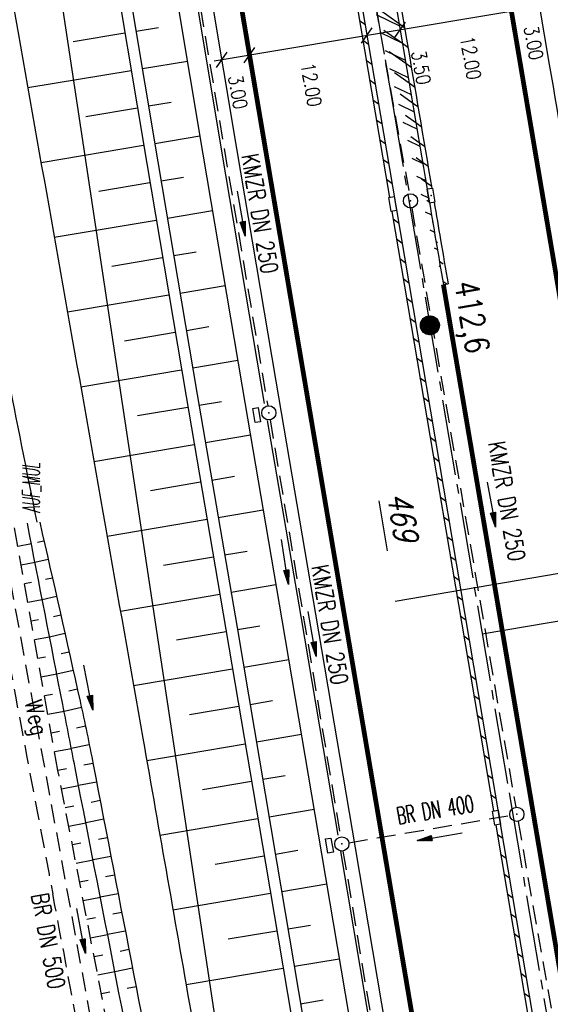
# Model space of a CAD drawing. Extents: x 447045 to 447634, y 442020 to 443192.
# Tile 50 of 82: x 447303 to 447359, y 442630 to 442734. Entities that reach past the tile are written whole.
import ezdxf
from ezdxf.enums import TextEntityAlignment as Align

# ---------------------------------------------------------------- set-up
doc = ezdxf.new("R2010")
doc.units = 0
doc.header["$LTSCALE"] = 2
doc.header["$MEASUREMENT"] = 0
for name, pattern in [('ACHSE', [5.5, 4, -0.5, 0.5, -0.5]), ('AUSGEZOGEN', [0]), ('GESTRICH-X2', [1.5, 1, -0.5])]:
    doc.linetypes.add(name, pattern=pattern)
doc.layers.get('0').update_dxf_attribs({"linetype": 'AUSGEZOGEN'})
for name, color, linetype in [('206-FLSTNR-BAB', 7, 'AUSGEZOGEN'), ('206-GRENZL-BAB', 7, 'AUSGEZOGEN'), ('ACHSETOP', 250, 'ACHSE'), ('ANMERKUNG', 7, 'CONTINUOUS'), ('BOESCHG', 250, 'AUSGEZOGEN'), ('DURCHL', 200, 'GESTRICH-X2'), ('FBRTOP', 250, 'AUSGEZOGEN'), ('GRABEN', 250, 'AUSGEZOGEN'), ('HEKT_B', 250, 'CONTINUOUS'), ('KANAL', 7, 'GESTRICH-X2'), ('MULDE', 250, 'AUSGEZOGEN'), ('NZ', 250, 'AUSGEZOGEN'), ('PFEIL', 7, 'CONTINUOUS'), ('PFEILTOP', 200, 'AUSGEZOGEN'), ('SCHLITZRINNE', 200, 'AUSGEZOGEN'), ('SCHRIFT', 7, 'AUSGEZOGEN'), ('SCHSYMBOL', 200, 'AUSGEZOGEN'), ('TEXTO', 4, 'CONTINUOUS'), ('WEG', 250, 'GESTRICH-X2')]:
    doc.layers.add(name, color=color, linetype=linetype)
doc.styles.add('ROMANS', font='romans.shx', dxfattribs={"width": 0.8})

# ---------------------------------------------------------------- blocks, each defined once
blk = doc.blocks.new('*X15')
at = {"color": 0}
for p, q in [((212.2338378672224, 257.3935923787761), (213.2417524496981, 258.4015069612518)), ((212.2358318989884, 257.4662970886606), (213.1690477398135, 258.3995129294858)), ((212.2367523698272, 257.3257962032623), (213.3095486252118, 258.3985924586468)), ((212.2437289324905, 257.2620620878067), (213.3732827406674, 258.3916158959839)), ((212.2440325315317, 257.5452083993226), (213.0901364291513, 258.3913122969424)), ((212.2541807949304, 257.201803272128), (213.4335415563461, 258.3811640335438)), ((212.2606187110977, 257.6325052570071), (213.0028395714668, 258.3747261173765)), ((212.2676832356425, 257.1445950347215), (213.4907497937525, 258.3676615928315)), ((212.283919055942, 257.0901201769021), (213.5452246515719, 258.3514257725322)), ((212.2898237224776, 257.732420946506), (212.9029238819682, 258.3455211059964)), ((212.3026459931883, 257.0381364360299), (213.5972083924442, 258.3326988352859)), ((212.3236761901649, 256.9884559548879), (213.6468888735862, 258.3116686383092)), ((212.3425626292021, 257.8558705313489), (212.7794742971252, 258.2927821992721)), ((212.3468627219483, 256.9409318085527), (213.6944130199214, 258.2884821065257)), ((212.3720904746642, 256.8954488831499), (213.739895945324, 258.2632543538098)), ((212.3992698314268, 256.851917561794), (213.7834272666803, 258.2360749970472)), ((212.4283322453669, 256.8102692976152), (213.8250755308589, 258.2070125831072)), ((212.4592271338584, 256.770453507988), (213.864891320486, 258.1761176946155)), ((212.4919197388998, 256.7324354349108), (213.9029093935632, 258.1434250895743)), ((212.5263897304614, 256.6961947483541), (213.9391500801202, 258.1089550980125)), ((212.5626304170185, 256.6617247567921), (213.9736200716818, 258.0727144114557)), ((212.6006484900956, 256.6290321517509), (214.0063126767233, 258.0346963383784)), ((212.6404642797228, 256.5981372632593), (214.0372075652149, 257.9948805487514)), ((212.6821125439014, 256.5690748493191), (214.0662699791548, 257.9532322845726)), ((212.7256438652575, 256.5418954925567), (214.0934493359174, 257.9097009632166)), ((212.7711267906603, 256.5166677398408), (214.1186770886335, 257.8642180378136)), ((212.8186509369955, 256.4934812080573), (214.1418636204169, 257.8166938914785)), ((212.8683314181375, 256.4724510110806), (214.1628938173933, 257.7670134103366)), ((212.9203151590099, 256.4537240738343), (214.1816207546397, 257.7150296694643)), ((212.9747900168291, 256.437488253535), (214.197856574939, 257.6605548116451)), ((213.0319982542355, 256.4239858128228), (214.2113590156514, 257.6033465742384)), ((213.0922570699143, 256.4135339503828), (214.2218108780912, 257.5430877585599)), ((213.1559911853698, 256.4065573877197), (214.2287874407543, 257.4793536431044)), ((213.2237873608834, 256.4036428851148), (214.2317019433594, 257.4115574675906)), ((213.2964920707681, 256.4056369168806), (214.2297079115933, 257.3388527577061)), ((213.3754033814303, 256.4138375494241), (214.22150727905, 257.2599414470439)), ((213.4627002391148, 256.4304237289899), (214.2049210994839, 257.1726445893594)), ((213.5626159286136, 256.4596287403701), (214.1757160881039, 257.0727288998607)), ((213.6860655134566, 256.5123676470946), (214.1229771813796, 256.9492793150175))]:
    blk.add_line(p, q, dxfattribs=at)
blk = doc.blocks.new('SRMAST2')
at = {"color": 0}
blk.add_circle((0, 0), 0.9989724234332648, dxfattribs=at)
blk.add_point((0, 0), dxfattribs=at)
blk.add_blockref('*X15', (-213.2327699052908, -257.4025749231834))
blk = doc.blocks.new('30')
at = {"color": 0}
for p, q in [((-0.75, -0.289999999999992), (-0.75, 0.2927511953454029)), ((-0.75, 0.2927511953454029), (0.7528554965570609, 0.2927511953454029)), ((0.7528554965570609, 0.2927511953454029), (0.7528554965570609, -0.289999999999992)), ((0.7528554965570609, -0.289999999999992), (-0.75, -0.289999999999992))]:
    blk.add_line(p, q, dxfattribs=at)
blk.add_point((0, 0), dxfattribs=at)
blk = doc.blocks.new('PFEIL2')
at = {"color": 0}
for p, q in [((0.8796887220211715, 0.0024565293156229), (-2.401395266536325, -0.0115320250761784)), ((0.8808543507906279, -0.2709205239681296), (0.8785230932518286, 0.2758335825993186)), ((0.8785230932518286, 0.2758335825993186), (2.429089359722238, 0.0090619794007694)), ((0.9110887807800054, 0.2702307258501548), (0.8785706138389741, 0.2646884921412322)), ((0.9651190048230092, 0.2609349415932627), (0.8786494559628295, 0.2461975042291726)), ((1.01914922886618, 0.2516391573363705), (0.8787282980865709, 0.2277065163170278)), ((1.073179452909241, 0.24234337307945), (0.8788071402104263, 0.2092155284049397)), ((1.127209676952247, 0.2330475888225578), (0.8788859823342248, 0.1907245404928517)), ((1.181239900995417, 0.2237518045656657), (0.8789648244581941, 0.1722335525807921)), ((1.235270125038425, 0.2144560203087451), (0.8790436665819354, 0.1537425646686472)), ((1.289300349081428, 0.2051602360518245), (0.8791225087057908, 0.1352515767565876)), ((1.34333057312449, 0.195864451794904), (0.8792013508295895, 0.1167605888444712)), ((1.397360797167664, 0.1865686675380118), (0.8792801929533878, 0.0982696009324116)), ((1.451391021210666, 0.1772728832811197), (0.8793590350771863, 0.0797786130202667)), ((1.505421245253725, 0.1679770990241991), (0.8794378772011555, 0.0612876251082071)), ((1.559451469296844, 0.1586813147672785), (0.8795167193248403, 0.0427966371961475)), ((1.613481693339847, 0.1493855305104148), (0.8795955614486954, 0.024305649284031)), ((1.66751191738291, 0.140089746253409), (0.8796744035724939, 0.005814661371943)), ((1.721542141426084, 0.1307939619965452), (0.8797532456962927, -0.0126763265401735)), ((1.775572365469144, 0.1214981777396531), (0.8798320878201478, -0.0311673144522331)), ((1.82960258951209, 0.1122023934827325), (0.8799109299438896, -0.0496583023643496)), ((1.883632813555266, 0.1029066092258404), (0.8799897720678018, -0.0681492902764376)), ((1.937663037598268, 0.0936108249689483), (0.8800686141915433, -0.08664027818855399)), ((1.991693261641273, 0.0843150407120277), (0.8801474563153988, -0.105131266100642)), ((2.045723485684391, 0.0750192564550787), (0.8802262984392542, -0.1236222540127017)), ((2.099753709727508, 0.0657234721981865), (0.8803051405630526, -0.1421132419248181)), ((2.153783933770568, 0.056427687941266), (0.8803839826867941, -0.1606042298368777)), ((2.207814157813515, 0.0471319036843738), (0.8804628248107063, -0.1790952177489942)), ((2.261844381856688, 0.0378361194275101), (0.8805416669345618, -0.1975862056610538)), ((2.31587460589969, 0.0285403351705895), (0.8806205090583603, -0.2160771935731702)), ((2.36990482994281, 0.0192445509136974), (0.8806993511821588, -0.2345681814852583)), ((2.423935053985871, 0.009948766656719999), (0.8807781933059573, -0.2530591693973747)), ((2.429089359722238, 0.0090619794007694), (0.8808543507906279, -0.2709205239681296))]:
    blk.add_line(p, q, dxfattribs=at)
blk = doc.blocks.new('GST')
at = {"color": 0}
blk.add_circle((0, 0), 0.75, dxfattribs=at)
blk.add_point((0, 0), dxfattribs=at)

msp = doc.modelspace()

# ---------------------------------------------------------------- hatches: boundary and pattern name
at = {"layer": 'SCHLITZRINNE'}
h = msp.add_hatch(dxfattribs=at)
h.set_pattern_fill('_USER', color=256, scale=1.5, angle=45, style=0, pattern_type=0)
h.set_pattern_definition([(324.6696951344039, (447346.8685199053, 442714.5348465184), (0.8674338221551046, 1.223747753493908), [])])
edge = h.paths.add_edge_path(flags=17)
edge.add_line((447346.0616195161, 442716.3032781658), (447346.6361901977, 442716.4005791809))
edge = h.paths.add_edge_path(flags=17)
edge.add_line((447346.8871195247, 442714.9188203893), (447346.3125488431, 442714.8215193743))
edge = h.paths.add_edge_path(flags=17)
edge.add_line((447346.3125488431, 442714.8215193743), (447346.0616195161, 442716.3032781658))
edge = h.paths.add_edge_path(flags=17)
edge.add_line((447346.6361901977, 442716.4005791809), (447346.8871195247, 442714.9188203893))
edge = h.paths.add_edge_path()
edge.add_arc((455543.1851194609, 444109.4959850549), 8314.175989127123, 189.6562417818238, 189.6840918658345)
edge.add_arc((393563.5535929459, 433546.012125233), 54559.20423759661, 9.665544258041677, 9.67045007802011, ccw=False)
edge.add_arc((464490.7175437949, 449190.249554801), 18280.39343786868, 199.2569880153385, 199.2725912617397)
edge.add_arc((438988.1613027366, 440271.6982763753), 8736.655536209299, 19.248465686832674, 19.281113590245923, ccw=False)
edge.add_arc((439684.884197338, 440514.9838708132), 7998.678116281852, 19.2238186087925, 19.248465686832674, ccw=False)
edge.add_arc((551443.6805055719, 479485.6081539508), 110359.837036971, 199.2238149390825, 199.2304511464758)
edge.add_arc((461591.9284848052, 448142.3628786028), 15198.20419267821, 199.2304511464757, 199.2954143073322)
edge.add_arc((434066.5644204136, 438505.5905611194), 13965.35264760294, 19.22764435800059, 19.29541436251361, ccw=False)
edge.add_arc((446515.3391800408, 442847.4484587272), 781.1301442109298, 18.874057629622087, 19.227644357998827, ccw=False)
edge.add_arc((443272.1578874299, 441738.6996315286), 4208.59989003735, 18.721726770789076, 18.874057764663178, ccw=False)
edge.add_arc((445875.7446372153, 442621.065670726), 1459.557549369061, 18.158793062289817, 18.72172677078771, ccw=False)
edge.add_arc((444728.6532720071, 442244.8351673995), 2666.772522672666, 17.742332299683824, 18.158793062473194, ccw=False)
edge.add_arc((445572.4217009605, 442514.803087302), 1780.867426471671, 17.477765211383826, 17.74233229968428, ccw=False)
edge.add_arc((445655.9223158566, 442541.0951066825), 1693.325305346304, 17.206445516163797, 17.477765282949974, ccw=False)
edge.add_arc((445949.7367177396, 442632.082078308), 1385.745182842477, 16.534274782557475, 17.206445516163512, ccw=False)
edge.add_arc((445777.9256488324, 442581.0775038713), 1564.967140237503, 15.901763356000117, 16.534274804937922, ccw=False)
edge.add_arc((444610.2498572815, 442248.4174516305), 2779.104473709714, 15.717077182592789, 15.901763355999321, ccw=False)
edge.add_arc((445469.3841440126, 442490.1855316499), 1886.600396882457, 15.492922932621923, 15.71707716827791, ccw=False)
edge.add_arc((444501.3018579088, 442221.8413207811), 2891.185847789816, 15.151693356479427, 15.49292293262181, ccw=False)
edge.add_arc((444653.0003013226, 442262.919567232), 2734.024020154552, 14.800793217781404, 15.15169336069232, ccw=False)
edge.add_arc((445305.3867260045, 442435.2971580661), 2059.248441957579, 14.553226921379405, 14.800793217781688, ccw=False)
edge.add_arc((445661.5778748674, 442527.7675625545), 1691.249922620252, 14.280051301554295, 14.55322700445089, ccw=False)
edge.add_arc((445825.2781955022, 442569.4335576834), 1522.330266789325, 13.754489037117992, 14.280051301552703, ccw=False)
edge.add_arc((444655.9725115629, 442283.2091768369), 2726.157571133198, 13.361751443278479, 13.754489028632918, ccw=False)
edge.add_arc((444873.7445731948, 442334.9361968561), 2502.326484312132, 13.156370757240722, 13.361751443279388, ccw=False)
edge.add_arc((445203.5665272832, 442412.0303197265), 2163.614179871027, 12.935498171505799, 13.156370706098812, ccw=False)
edge.add_arc((445591.1524972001, 442501.0521217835), 1765.936213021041, 12.36851844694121, 12.935498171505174, ccw=False)
edge.add_arc((445707.2559674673, 442526.5122554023), 1647.073964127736, 11.781436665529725, 12.368518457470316, ccw=False)
edge.add_arc((445429.9941138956, 442468.6829810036), 1930.302423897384, 11.594814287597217, 11.781436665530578, ccw=False)
edge.add_arc((442977.0603987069, 441965.3993853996), 4434.33480961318, 11.471684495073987, 11.59481397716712, ccw=False)
edge.add_arc((444371.6934236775, 442248.4229983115), 3011.273447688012, 11.050893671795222, 11.471684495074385, ccw=False)
edge.add_arc((446428.11335783, 442650.0465261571), 916.0015312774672, 10.287944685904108, 11.050893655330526, ccw=False)
edge.add_arc((445293.5438072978, 442444.106887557), 2069.110025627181, 9.832006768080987, 10.287944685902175, ccw=False)
edge.add_arc((438489.7745608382, 441264.9773509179), 8974.298105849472, 9.613081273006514, 9.832006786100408, ccw=False)
edge.add_arc((-516898.9809261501, 279448.6900894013), 977969.7495575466, 9.612262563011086, 9.613081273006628, ccw=False)
edge.add_arc((439111.8192036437, 441356.2794889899), 8345.741258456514, 9.603416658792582, 9.61227924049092, ccw=False)
edge.add_arc((371773.6318437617, 429962.7471930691), 76641.01236189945, 9.590854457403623, 9.603416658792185, ccw=False)
edge.add_arc((456011.6550815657, 444189.1683239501), 8789.8725663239, 189.5423691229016, 189.6519019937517)
edge.add_arc((455543.1851558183, 444109.4959913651), 8314.676026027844, 189.6519019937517, 189.6840918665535)
edge.add_arc((393564.9242098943, 433546.2457900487), 54557.31384556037, 9.66554402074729, 9.670449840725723, ccw=False)
edge.add_line((447347.776, 442706.232), (447348.2689023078, 442706.3159482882))
h = msp.add_hatch(dxfattribs=at)
h.set_pattern_fill('_USER', color=256, scale=1.5, angle=45, style=0, pattern_type=0)
h.set_pattern_definition([(334.2695901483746, (447234.5127272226, 443158.8401483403), (0.6512059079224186, 1.35127009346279), [])])
edge = h.paths.add_edge_path()
edge.add_arc((464490.7175438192, 449190.2495547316), 18279.89343786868, 199.256988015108, 199.2725912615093)
edge.add_arc((438988.2845204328, 440271.7413311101), 8737.025012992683, 19.253848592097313, 19.281113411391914, ccw=False)
edge.add_line((447233.134, 443161.2700000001), (447233.6060244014, 443161.4349028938))
edge.add_arc((464490.7175437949, 449190.249554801), 18280.39343786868, 199.2569880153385, 199.2725912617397)
edge.add_arc((438988.1613027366, 440271.6982763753), 8736.655536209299, 19.248465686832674, 19.281113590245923, ccw=False)
edge.add_arc((439684.884197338, 440514.9838708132), 7998.678116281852, 19.2238186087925, 19.248465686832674, ccw=False)
edge.add_arc((551443.6805055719, 479485.6081539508), 110359.837036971, 199.2238149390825, 199.2304511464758)
edge.add_arc((461591.9284848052, 448142.3628786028), 15198.20419267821, 199.2304511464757, 199.2954143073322)
edge.add_arc((434066.5644204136, 438505.5905611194), 13965.35264760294, 19.22764435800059, 19.29541436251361, ccw=False)
edge.add_arc((446515.3391800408, 442847.4484587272), 781.1301442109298, 18.874057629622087, 19.227644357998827, ccw=False)
edge.add_arc((443272.1578874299, 441738.6996315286), 4208.59989003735, 18.721726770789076, 18.874057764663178, ccw=False)
edge.add_arc((445875.7446372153, 442621.065670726), 1459.557549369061, 18.158793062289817, 18.72172677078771, ccw=False)
edge.add_arc((444728.6532720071, 442244.8351673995), 2666.772522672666, 17.742332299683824, 18.158793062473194, ccw=False)
edge.add_arc((445572.4217009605, 442514.803087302), 1780.867426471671, 17.477765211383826, 17.74233229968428, ccw=False)
edge.add_arc((445655.9223158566, 442541.0951066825), 1693.325305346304, 17.206445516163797, 17.477765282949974, ccw=False)
edge.add_arc((445949.7367177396, 442632.082078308), 1385.745182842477, 16.534274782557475, 17.206445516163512, ccw=False)
edge.add_arc((445777.9256488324, 442581.0775038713), 1564.967140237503, 15.901763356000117, 16.534274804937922, ccw=False)
edge.add_arc((444610.2498572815, 442248.4174516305), 2779.104473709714, 15.717077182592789, 15.901763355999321, ccw=False)
edge.add_arc((445469.3841440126, 442490.1855316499), 1886.600396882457, 15.492922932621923, 15.71707716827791, ccw=False)
edge.add_arc((444501.3018579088, 442221.8413207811), 2891.185847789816, 15.151693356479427, 15.49292293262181, ccw=False)
edge.add_arc((444653.0003013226, 442262.919567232), 2734.024020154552, 14.800793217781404, 15.15169336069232, ccw=False)
edge.add_arc((445305.3867260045, 442435.2971580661), 2059.248441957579, 14.553226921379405, 14.800793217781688, ccw=False)
edge.add_arc((445661.5778748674, 442527.7675625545), 1691.249922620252, 14.280051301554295, 14.55322700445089, ccw=False)
edge.add_arc((445825.2781955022, 442569.4335576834), 1522.330266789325, 13.754489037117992, 14.280051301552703, ccw=False)
edge.add_arc((444655.9725115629, 442283.2091768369), 2726.157571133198, 13.361751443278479, 13.754489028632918, ccw=False)
edge.add_arc((444873.7445731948, 442334.9361968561), 2502.326484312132, 13.156370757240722, 13.361751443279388, ccw=False)
edge.add_arc((445203.5665272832, 442412.0303197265), 2163.614179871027, 12.935498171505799, 13.156370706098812, ccw=False)
edge.add_arc((445591.1524972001, 442501.0521217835), 1765.936213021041, 12.36851844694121, 12.935498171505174, ccw=False)
edge.add_arc((445707.2559674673, 442526.5122554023), 1647.073964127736, 11.781436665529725, 12.368518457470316, ccw=False)
edge.add_arc((445429.9941138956, 442468.6829810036), 1930.302423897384, 11.594814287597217, 11.781436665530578, ccw=False)
edge.add_arc((442977.0603987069, 441965.3993853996), 4434.33480961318, 11.471684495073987, 11.59481397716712, ccw=False)
edge.add_arc((444371.6934236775, 442248.4229983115), 3011.273447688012, 11.050893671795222, 11.471684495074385, ccw=False)
edge.add_arc((446428.11335783, 442650.0465261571), 916.0015312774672, 10.287944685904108, 11.050893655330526, ccw=False)
edge.add_arc((445293.5438072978, 442444.106887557), 2069.110025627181, 9.832006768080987, 10.287944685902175, ccw=False)
edge.add_arc((438489.7745608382, 441264.9773509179), 8974.298105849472, 9.613081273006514, 9.832006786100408, ccw=False)
edge.add_arc((-516898.9809261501, 279448.6900894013), 977969.7495575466, 9.612262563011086, 9.613081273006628, ccw=False)
edge.add_arc((439111.8192036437, 441356.2794889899), 8345.741258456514, 9.603416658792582, 9.61227924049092, ccw=False)
edge.add_arc((371773.6318437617, 429962.7471930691), 76641.01236189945, 9.590854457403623, 9.603416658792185, ccw=False)
edge.add_arc((456011.6550815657, 444189.1683239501), 8789.8725663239, 189.5423691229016, 189.6519019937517)
edge.add_arc((455543.1851558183, 444109.4959913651), 8314.676026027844, 189.6519019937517, 189.6840918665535)
edge.add_arc((393564.9242098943, 433546.2457900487), 54557.31384556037, 9.66554402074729, 9.670449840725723, ccw=False)

# ---------------------------------------------------------------- linework, layer by layer
msp.add_line((447358.6524205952, 442735.6475025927), (447323.6087591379, 442729.7885981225))
at = {"layer": '206-FLSTNR-BAB'}
msp.add_line((447340.9835404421, 442683.4384089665), (447341.8479461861, 442678.1634707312), dxfattribs=at)
at = {"layer": '206-GRENZL-BAB', "flags": 128}
msp.add_lwpolyline([(447335.6681313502, 442549.6919022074), (447289.9915169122, 442852.1583699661)], dxfattribs=at)
at = {"layer": 'ACHSETOP', "color": 0}
msp.add_lwpolyline([(447325.069, 442825.097), (447329.596, 442800.511), (447332.402, 442784.35), (447333.838, 442775.873), (447338.012, 442751.224), (447342.186, 442726.575), (447354.709, 442652.627), (447371.405, 442554.031), (447392.276, 442430.786)], dxfattribs=at)
at = {"layer": 'BOESCHG'}
for p, q in [((447308.7243575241, 442731.8358173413), (447314.1934559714, 442732.7501886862)), ((447315.375980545, 442732.9422071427), (447317.7477958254, 442733.3387478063)), ((447316.0355803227, 442728.9969659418), (447320.7792108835, 442729.790047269)), ((447303.9531827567, 442726.9826121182), (447314.8530557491, 442728.8049474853)), ((447316.6951801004, 442725.0517247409), (447319.0669953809, 442725.4482654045)), ((447310.0818084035, 442723.9517301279), (447315.5126555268, 442724.8597062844)), ((447317.3547798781, 442721.10648354), (447322.098410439, 442721.8995648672)), ((447305.3485946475, 442719.104871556), (447316.1722553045, 442720.9144650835)), ((447311.4423577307, 442716.0585599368), (447316.8353296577, 442716.9698096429)), ((447318.0178661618, 442717.1618265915), (447320.3889909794, 442717.5624752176)), ((447318.6842990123, 442713.2177338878), (447323.4265486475, 442714.01903114)), ((447306.746717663, 442711.2084385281), (447317.5017625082, 442713.0257169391)), ((447319.3507318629, 442709.2736411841), (447321.7218566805, 442709.6742898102)), ((447312.8060498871, 442708.1755832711), (447318.1681953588, 442709.0816242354)), ((447320.0171647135, 442705.3295484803), (447324.7594143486, 442706.1308457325)), ((447308.1409460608, 442703.3306215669), (447318.8346282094, 442705.1375315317)), ((447320.6835975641, 442701.3854557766), (447323.0547223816, 442701.7861044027)), ((447314.1694518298, 442700.2925575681), (447319.5010610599, 442701.1934388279)), ((447321.3500304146, 442697.4413630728), (447326.0922800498, 442698.242660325)), ((447309.5345940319, 442695.4527065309), (447320.1674939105, 442697.2493461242)), ((447315.5351784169, 442692.4004049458), (447320.8358868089, 442693.3055881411)), ((447322.0184389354, 442693.4976042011), (447324.3888605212, 442693.9023926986)), ((447322.6917579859, 442689.5546812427), (447327.4326011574, 442690.3642582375)), ((447310.9309223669, 442687.5562491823), (447321.5092058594, 442689.3626651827)), ((447323.3650770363, 442685.6117582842), (447325.7354986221, 442686.0165467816)), ((447316.9048772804, 442684.5184970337), (447322.1825249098, 442685.4197422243)), ((447324.0383960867, 442681.6688353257), (447328.7792392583, 442682.4784123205)), ((447312.3233918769, 442679.6782297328), (447322.8558439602, 442681.4768192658)), ((447304.3359443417, 442678.8728933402), (447302.9014114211, 442678.6161142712)), ((447304.9945147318, 442679.0584698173), (447305.6595098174, 442679.2111686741)), ((447318.2742860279, 442676.6365395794), (447323.5291630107, 442677.5338963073)), ((447324.7117151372, 442677.7259123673), (447327.082136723, 442678.1307008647)), ((447304.7195497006, 442676.9097702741), (447303.253807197, 442676.6474047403)), ((447304.7130196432, 442676.9431893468), (447306.1061732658, 442677.261682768)), ((447305.8237177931, 442675.1462453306), (447306.5509643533, 442675.3117688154)), ((447304.3546663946, 442674.8126689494), (447303.6062029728, 442674.6786952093)), ((447325.3850341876, 442673.7829894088), (447330.1258773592, 442674.5925664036)), ((447305.4798751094, 442673.0183649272), (447306.9938826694, 442673.3614286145)), ((447313.7152811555, 442671.8001111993), (447324.2024820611, 442673.5909733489)), ((447305.4866846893, 442672.9835105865), (447303.9585987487, 442672.7099856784)), ((447306.6490798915, 442671.2333894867), (447307.4349278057, 442671.4106639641)), ((447305.0906044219, 442670.8808250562), (447304.3109945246, 442670.7412761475)), ((447326.0580273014, 442669.8400124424), (447328.4290119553, 442670.2414897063)), ((447306.2465425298, 442669.0939685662), (447307.8740993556, 442669.459476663)), ((447319.6419588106, 442668.7618056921), (447324.8754879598, 442669.6479957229)), ((447306.2537187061, 442669.0572328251), (447304.6633903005, 442668.7725666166)), ((447307.4706021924, 442667.3198952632), (447308.311396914, 442667.5078685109)), ((447305.8264919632, 442666.9489721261), (447305.0157860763, 442666.8038570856)), ((447326.7258384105, 442665.8961528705), (447331.4678077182, 442666.6991073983)), ((447307.020651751, 442665.1309369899), (447305.3681818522, 442664.8351475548)), ((447307.0130274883, 442665.169971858), (447308.7468200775, 442665.5558413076)), ((447315.1040183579, 442663.93645965), (447325.5432990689, 442665.704136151)), ((447306.5623290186, 442663.0171101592), (447305.7205776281, 442662.8664380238)), ((447308.2882858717, 442663.4057556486), (447309.1803684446, 442663.6033968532)), ((447327.3936495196, 442661.9522932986), (447329.7646341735, 442662.3537705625)), ((447307.7874704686, 442661.2046206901), (447306.072973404, 442660.8977284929)), ((447307.7785328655, 442661.2503941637), (447309.6113451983, 442661.6503815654)), ((447321.0052860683, 442660.8787778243), (447326.211110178, 442661.7602765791)), ((447307.2980292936, 442659.0852237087), (447306.4253691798, 442658.929018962)), ((447309.094588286, 442659.4981239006), (447310.0302129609, 442659.6947331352)), ((447328.0614606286, 442658.0084337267), (447332.8034299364, 442658.8113882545)), ((447308.539224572, 442657.3530507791), (447310.4339222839, 442657.7358993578)), ((447316.4945904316, 442656.058045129), (447326.878921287, 442657.8164170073)), ((447308.5537032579, 442657.2781995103), (447306.7777649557, 442656.960309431)), ((447309.8707309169, 442655.5893505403), (447310.8224489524, 442655.7739977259)), ((447308.0333363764, 442655.1532668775), (447307.1301607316, 442654.9915999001)), ((447309.3014133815, 442653.4429557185), (447311.2021258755, 442653.8103663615)), ((447322.3677086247, 442652.9955967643), (447327.5467323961, 442653.8725574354)), ((447328.7292717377, 442654.0645741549), (447331.1002563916, 442654.4660514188)), ((447309.31383429, 442653.3792351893), (447307.5123604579, 442653.0284437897)), ((447310.6328515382, 442651.663350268), (447311.5816541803, 442651.8467069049)), ((447308.7955586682, 442651.2407492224), (447307.8946298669, 442651.0653161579)), ((447329.3970828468, 442650.120714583), (447334.1390521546, 442650.9236691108)), ((447310.0791395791, 442649.4531291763), (447308.2768992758, 442649.102188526)), ((447310.0666833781, 442649.5170311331), (447311.9610859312, 442649.8830287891)), ((447317.8816646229, 442648.1790383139), (447328.2145435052, 442649.9286978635)), ((447309.5604796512, 442647.3145683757), (447308.6591686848, 442647.1390608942)), ((447311.3948689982, 442647.7367000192), (447312.3404211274, 442647.9193320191)), ((447330.0648939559, 442646.1768550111), (447332.4358786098, 442646.578332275)), ((447310.8444405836, 442645.527022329), (447309.0414380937, 442645.1759332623)), ((447310.831949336, 442645.5911044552), (447312.7196597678, 442645.9556165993)), ((447323.7279421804, 442645.112045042), (447328.8823546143, 442645.9848382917)), ((447310.3253984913, 442643.3883871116), (447309.4237075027, 442643.2128056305)), ((447312.1566913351, 442643.8100113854), (447313.0988018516, 442643.9918825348)), ((447330.730658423, 442642.23265021), (447335.4731423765, 442643.0325594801)), ((447311.6097373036, 442641.6009146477), (447309.8059769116, 442641.2496779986)), ((447311.5972112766, 442641.6651755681), (447313.4778473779, 442642.0281298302)), ((447319.2631245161, 442640.3058740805), (447329.5481241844, 442642.0406330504)), ((447312.9183185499, 442639.8832843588), (447313.8567963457, 442640.0643584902)), ((447311.0903151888, 442639.4622054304), (447310.1882463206, 442639.2865503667)), ((447312.3624692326, 442637.7392443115), (447314.2356487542, 442638.1005685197)), ((447325.0830836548, 442637.2310205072), (447330.2134024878, 442638.0963454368)), ((447331.3959367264, 442638.2883625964), (447333.7671787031, 442638.6883172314)), ((447312.375029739, 442637.6748061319), (447310.5705157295, 442637.3234227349)), ((447313.6797506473, 442635.956518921), (447314.6144046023, 442636.1367599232)), ((447311.855229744, 442635.5360233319), (447310.9527851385, 442635.360295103)), ((447332.0612150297, 442634.3440749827), (447336.8036989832, 442635.1439842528)), ((447313.127723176, 442633.813310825), (447314.9930638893, 442634.1729327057)), ((447320.6412903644, 442632.4253290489), (447330.8786807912, 442634.1520578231)), ((447313.1403178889, 442633.7486967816), (447311.3350545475, 442633.3971674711)), ((447314.4409876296, 442632.0297150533), (447315.3716266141, 442632.2090868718)), ((447312.6201421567, 442631.6098408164), (447311.7173239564, 442631.4340398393)), ((447332.7264933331, 442630.3997873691), (447335.0977353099, 442630.7997420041))]:
    msp.add_line(p, q, dxfattribs=at)
at = {"layer": 'BOESCHG', "flags": 128}
for points in [[(447250.059, 442986.973, -0.007807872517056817), (447263.7496072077, 442939.0698747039, -0.01782100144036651), (447268.666, 442917.797, -0.000343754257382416), (447285.0241057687, 442833.1044468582, -0.003393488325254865), (447286.617, 442824.513, -0.0002465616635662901), (447300.1956052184, 442748.1791037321, -0.0002096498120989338), (447316.083, 442658.391, -0.0005327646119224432), (447321.2942783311, 442628.6822584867, -0.0002078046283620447), (447334.542, 442552.496, -0.01431943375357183), (447335.0026596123, 442549.2991309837, -0.002465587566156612), (447337.053, 442530.657)], [(447309.5879886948, 442768.4737378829), (447313.5690461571, 442743.7560252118), (447317.6788396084, 442719.1742606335), (447321.8262761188, 442694.6288408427), (447326.0195234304, 442670.0733925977), (447330.1940601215, 442645.4200343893, -0.0001605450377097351), (447330.1941243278, 442645.4196544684), (447334.3348442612, 442620.8702437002), (447338.4523494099, 442596.2872277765), (447343.8045704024, 442564.6952220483)], [(447305.21, 442681.16, -0.002322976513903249), (447309.4712774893, 442662.2836860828, -0.006597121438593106), (447310.8529999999, 442655.611, -0.0002760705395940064), (447319.355315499, 442611.5062695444, -0.001958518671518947), (447320.526, 442605.284, -0.007777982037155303), (447325.4919272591, 442575.7342977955, 0.01009990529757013), (447329.422, 442552.995, 0.005770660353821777), (447331.1079038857, 442544.799526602, 0.003245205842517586), (447334.368, 442530.283, 0.01627049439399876), (447338.6542636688, 442514.1667357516, -0.01285498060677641), (447344.218, 442493.808, -0.01411046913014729), (447346.6747200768, 442482.4404469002, -0.006779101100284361), (447350.795, 442458.59, -0.02563562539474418), (447351.0502087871, 442456.1970433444, -0.007439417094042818), (447351.3, 442447.916)]]:
    msp.add_lwpolyline(points, format="xyb", dxfattribs=at)
msp.add_lwpolyline([(447308.0091077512, 442768.2146337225), (447312.3856746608, 442743.5569438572), (447316.495438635, 442718.9753555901), (447320.6432228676, 442694.4278779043), (447324.8365054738, 442669.8722229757), (447329.0108700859, 442645.2198810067), (447333.1514439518, 442620.6713362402), (447337.269021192, 442596.0878899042), (447342.6214295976, 442564.4947779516)], dxfattribs=at)
at = {"layer": 'DURCHL'}
msp.add_line((447337.813, 442647.375), (447354.781, 442650.25), dxfattribs=at)
at = {"layer": 'FBRTOP', "color": 0}
for points in [[(447425.7343526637, 442335.0284955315, -2.516183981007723e-06), (447426.4300518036, 442330.9202575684, -5.032422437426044e-07), (447429.9083806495, 442310.3793302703)], [(447344.5490080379, 442813.4124663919, -0.002088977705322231), (447346.3306091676, 442803.504382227, -0.0004549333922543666), (447348.2979180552, 442792.2346240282, -0.001023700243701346), (447349.1573781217, 442787.2237645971, -3.15025933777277e-06), (447350.3487882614, 442780.1909008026, -1.498453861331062e-05), (447350.5992094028, 442778.7123413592), (447354.7733806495, 442754.0623302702), (447358.9473806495, 442729.4133302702, 5.459756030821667e-06), (447365.2088651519, 442692.4394217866, -2.781310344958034e-06), (447371.4703496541, 442655.4655133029, -2.678646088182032e-06), (447379.8183651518, 442606.1674217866, 3.217572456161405e-06), (447388.1663806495, 442556.8693302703), (447409.037358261, 442433.6244624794)]]:
    msp.add_lwpolyline(points, format="xyb", dxfattribs=at)
at = {"layer": 'FBRTOP', "color": 0, "const_width": 0.5}
for points in [[(447422.7764668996, 442334.5275845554, -2.52471386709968e-06), (447423.4721641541, 442330.4193572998, -5.04947965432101e-07), (447426.9504899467, 442309.8784484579)], [(447395.1695331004, 442329.8524154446, -2.587303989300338e-06), (447395.8652172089, 442325.7442626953, -5.1746108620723e-07), (447399.3435100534, 442305.2035515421)], [(447341.598145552, 442812.87140809, -0.002088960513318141), (447343.3774428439, 442802.9761383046, -0.0004549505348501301), (447345.3421773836, 442791.7211295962, -0.001023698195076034), (447346.2005466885, 442786.7166296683, -3.19698192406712e-06), (447347.3909859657, 442779.6894931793, -1.519791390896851e-05), (447347.6413489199, 442778.2112811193), (447351.8154899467, 442753.5614484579), (447355.9894899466, 442728.9124484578, 5.459791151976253e-06), (447362.2509771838, 442691.9385238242, -2.781311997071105e-06), (447368.512464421, 442654.9645991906, -2.678645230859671e-06), (447376.8604771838, 442605.6665238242, 3.217571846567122e-06), (447385.2084899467, 442556.3684484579), (447406.0794715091, 442433.1235573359)], [(447314.0567619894, 442807.8215326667, -0.002088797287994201), (447315.8145571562, 442798.0458616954, -0.0004551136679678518), (447317.7552643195, 442786.9285155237, -0.001023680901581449), (447318.6034533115, 442781.9833703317, -3.220058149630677e-06), (447319.7848277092, 442775.0097446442, -1.522388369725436e-05), (447320.03465108, 442773.5347188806), (447324.2085100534, 442748.8865515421), (447328.3825100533, 442724.2375515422, 5.45978087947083e-06), (447334.6440228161, 442687.2634761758, -2.781315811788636e-06), (447340.9055355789, 442650.2894008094, -2.678638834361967e-06), (447349.2535228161, 442600.9914761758, 3.217570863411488e-06), (447357.6015100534, 442551.6935515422), (447378.4725284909, 442428.4484426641)]]:
    msp.add_lwpolyline(points, format="xyb", dxfattribs=at)
at = {"layer": 'FBRTOP', "color": 0, "flags": 128}
msp.add_lwpolyline([(447215.0534486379, 443154.9104620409), (447215.246, 443154.359), (447223.54, 443130.851), (447231.7279999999, 443107.386), (447239.8529999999, 443083.817), (447247.706, 443060.167), (447255.251, 443036.3970000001), (447262.374, 443012.511), (447269.159, 442988.561), (447275.758, 442964.43), (447281.813, 442941.38), (447288.063, 442916.204), (447293.71, 442891.986), (447299.135, 442867.579), (447304.193, 442843.1029999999), (447309.014, 442818.774), (447313.494, 442794.383), (447317.688, 442769.803), (447321.861, 442745.151), (447325.971, 442720.568), (447330.116, 442696.037), (447334.309, 442671.4829999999), (447338.485, 442646.821), (447342.627, 442622.264), (447346.744, 442597.684), (447350.902, 442573.141)], dxfattribs=at)
at = {"layer": 'FBRTOP', "flags": 128}
for points in [[(447313.4689607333, 442773.1261122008), (447314.138889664, 442769.1998239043), (447318.3108855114, 442744.5537559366), (447322.4207970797, 442719.9712848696), (447326.5668402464, 442695.434111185), (447330.7599461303, 442670.8794911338), (447334.9353334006, 442646.2211097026), (447339.0767990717, 442621.6672776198), (447343.1940153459, 442597.0859863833), (447347.3525775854, 442572.5396677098)], [(447320.8921909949, 442741.2428501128), (447324.3931320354, 442720.3027932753), (447328.5385956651, 442695.7690494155), (447328.8970724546, 442693.6698271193)], [(447329.2013981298, 442691.8877110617), (447332.7316427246, 442671.2147738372), (447336.6335775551, 442648.1713071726)], [(447336.9235437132, 442646.4584941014), (447341.0491329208, 442621.9987900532), (447344.5974072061, 442600.814291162)]]:
    msp.add_lwpolyline(points, dxfattribs=at)
at = {"layer": 'FBRTOP', "const_width": 0.5}
msp.add_lwpolyline([(447347.776, 442706.232, -5.907971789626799e-05), (447354.3409585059, 442667.6583142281, -0.0001341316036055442), (447357.226, 442650.667, -0.0001487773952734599), (447359.0155425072, 442640.0913202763, -3.969399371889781e-05), (447365.708, 442600.45, -0.0001045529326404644), (447370.3100332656, 442573.1428632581, 0.000133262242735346), (447373.922, 442551.718, 0.0005259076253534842), (447378.0145, 442527.6365, -0.0004761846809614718), (447382.107, 442503.555), (447390.563, 442453.427, 9.125897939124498e-05), (447393.3035596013, 442437.1987969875, 4.517310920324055e-05), (447398.849, 442404.416)], format="xyb", dxfattribs=at)
at = {"layer": 'GRABEN', "flags": 128}
msp.add_lwpolyline([(447347.2867785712, 442445.10317926, 0.02673688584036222), (447348.0108863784, 442446.4718861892, 0.03394685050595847), (447348.175, 442446.901, 0.029538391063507), (447348.7904075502, 442449.4337921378, 0.05407034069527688), (447348.8920000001, 442450.857, 0.02346951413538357), (447348.7074934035, 442453.0561229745, 0.0107217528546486), (447347.976, 442457.829, 0.004981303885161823), (447344.5023287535, 442476.54797858, 0.005677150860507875), (447341.105, 442492.904, 0.00285171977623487), (447336.5502384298, 442513.0962546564, -0.003426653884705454), (447332.779, 442529.905, -0.001504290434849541), (447329.6940064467, 442544.319111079, -0.00219719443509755), (447327.655, 442554.203, -0.01182956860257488), (447323.5208848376, 442577.53185317, 0.01014222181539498), (447318.791, 442604.757, 5.05693855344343e-05), (447318.1892592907, 442607.8458604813, 3.294625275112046e-06), (447308.948, 442655.256, 8.892857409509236e-05), (447307.6397101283, 442661.96129179, 3.119888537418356e-05), (447303.906, 442681.073)], format="xyb", dxfattribs=at)
at = {"layer": 'KANAL'}
for p, q in [((447335.781, 442762.4059999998), (447344.188, 442715.7809999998)), ((447321.156, 442741.2809999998), (447329.2499999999, 442693.4379999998)), ((447344.438, 442714.3129999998), (447355.406, 442651.1249999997)), ((447329.5, 442691.9689999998), (447336.938, 442647.9999999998)), ((447302.094, 442674.9999999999), (447315.656, 442601.0629999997)), ((447337.8129999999, 442647.3749999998), (447354.781, 442650.2499999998)), ((447355.656, 442649.6249999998), (447368.906, 442574.4999999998)), ((447337.188, 442646.4999999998), (447344.906, 442600.6249999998))]:
    msp.add_line(p, q, dxfattribs=at)
at = {"layer": 'MULDE'}
for points in [[(447243.9990931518, 442990.597772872, -0.002102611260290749), (447245.4748236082, 442984.9566370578, -0.004226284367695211), (447248.9648166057, 442970.8909812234, -0.004007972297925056), (447252.4001570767, 442956.0006122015, -0.003700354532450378), (447257.3181175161, 442933.0760510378, -0.00500911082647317), (447260.6556522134, 442916.080204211, -0.007341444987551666), (447264.2379948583, 442895.1110794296, 0.008904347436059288), (447267.2456591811, 442877.8313597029, 0.0004815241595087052), (447271.7436436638, 442854.5815307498, 0.0003450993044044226), (447278.0733975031, 442822.1509901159, 0.0005773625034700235), (447283.7964929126, 442793.1137017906, -0.000958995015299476), (447287.2287379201, 442775.6291789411, -0.003844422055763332), (447288.135436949, 442770.7634358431, 0.0004590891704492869), (447295.451999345, 442729.967727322, 0.003246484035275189), (447298.5896546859, 442713.1893779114, 0.001707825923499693), (447304.9063222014, 442681.1706956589)], [(447354.0762726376, 442782.3319907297, -0.004914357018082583), (447355.6963949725, 442772.4192794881, 0.003714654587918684), (447357.8017715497, 442759.3404875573, 0.001622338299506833), (447362.1619001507, 442733.9829699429, -0.001723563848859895), (447366.2633267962, 442710.101055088, -6.850085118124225e-06), (447369.4209775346, 442691.3252930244, -3.827186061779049e-05), (447369.9861836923, 442687.962655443, -2.677256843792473e-06), (447371.5387053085, 442678.7214532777, -1.452897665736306e-06), (447374.5608711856, 442660.7314571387, -4.99540903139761e-05), (447377.200493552, 442645.0087273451, -2.314898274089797e-05), (447382.8901990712, 442611.0880138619, -0.001650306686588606), (447387.5224848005, 442582.893304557, 0.001916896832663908), (447391.5213153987, 442558.6350169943, 0.00110350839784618), (447394.7289038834, 442539.8832329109, -0.001016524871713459), (447398.215995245, 442519.5187734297, -0.0001001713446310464), (447401.2907846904, 442501.3178786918, -8.897824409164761e-05), (447404.7441211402, 442480.8290273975, -0.0006824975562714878), (447411.3017951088, 442441.5522819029, 0.001222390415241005), (447414.9857602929, 442419.6331566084, 0.0002366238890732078), (447415.9199216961, 442414.1725475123, 6.533832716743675e-05), (447419.3155564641, 442394.3953471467, 6.198702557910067e-06), (447419.3842488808, 442393.9956047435, -0.0005994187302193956)], [(447355.9634759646, 442758.2144939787, 0.001571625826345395), (447360.1919358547, 442733.6376575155, -0.001676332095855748), (447364.1808925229, 442710.4237817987, -6.850085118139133e-06)]]:
    msp.add_lwpolyline(points, format="xyb", dxfattribs=at)
at = {"layer": 'NZ'}
for p, q in [((447342.6806159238, 442672.8518091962), (447411.7535540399, 442684.6080711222)), ((447351.87, 442669.389), (447379.3022700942, 442674.057991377))]:
    msp.add_line(p, q, dxfattribs=at)
at = {"layer": 'SCHLITZRINNE'}
for p, q in [((447338.9342508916, 442734.0706264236), (447339.5107557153, 442733.6605036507)), ((447343.1124258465, 442733.7448209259), (447343.6885252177, 442733.336462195)), ((447339.2883680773, 442731.97787046), (447339.864872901, 442731.567747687)), ((447343.4650580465, 442731.656249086), (447344.0407000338, 442731.2482145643)), ((447339.6424852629, 442729.8851144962), (447340.2189900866, 442729.4749917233)), ((447343.8163381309, 442729.5686356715), (447344.3921182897, 442729.1605032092)), ((447339.9966024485, 442727.7923585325), (447340.5731072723, 442727.3822357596)), ((447344.1682054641, 442727.4806059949), (447344.7441239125, 442727.0723755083)), ((447340.3507196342, 442725.6996025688), (447340.927224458, 442725.2894797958)), ((447344.5206604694, 442725.3921597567), (447345.0967173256, 442724.983831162)), ((447340.7048368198, 442723.6068466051), (447341.2813416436, 442723.1967238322)), ((447344.8737035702, 442723.3032966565), (447345.4498989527, 442722.8948698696)), ((447341.0589540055, 442721.5140906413), (447341.6354588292, 442721.1039678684)), ((447345.2273351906, 442721.2140163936), (447345.8036692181, 442720.8054913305)), ((447341.4130711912, 442719.4213346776), (447341.989576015, 442719.0112119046)), ((447345.5815557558, 442719.1243186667), (447346.158028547, 442718.7156952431)), ((447341.7671883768, 442717.3285787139), (447342.3436932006, 442716.918455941)), ((447345.936365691, 442717.0342031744), (447346.5129773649, 442716.625481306)), ((447342.6977616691, 442714.8257346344), (447342.6978103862, 442714.8256999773)), ((447342.4756123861, 442713.142931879), (447343.0521887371, 442712.7327582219)), ((447342.8300328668, 442711.0499601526), (447343.406609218, 442710.6397864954)), ((447343.1844533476, 442708.9569884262), (447343.761029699, 442708.5468147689)), ((447343.5388738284, 442706.8640166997), (447344.11545018, 442706.4538430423)), ((447343.8932943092, 442704.7710449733), (447344.4698706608, 442704.3608713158)), ((447344.24771479, 442702.6780732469), (447344.8242911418, 442702.2678995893)), ((447344.6021352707, 442700.5851015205), (447345.1787116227, 442700.1749278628)), ((447344.9565557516, 442698.4921297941), (447345.5331321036, 442698.0819561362)), ((447345.3109762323, 442696.3991580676), (447345.8875525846, 442695.9889844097)), ((447345.6653967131, 442694.3061863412), (447346.2419730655, 442693.8960126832)), ((447346.019817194, 442692.2132146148), (447346.5963935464, 442691.8030409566)), ((447346.3742376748, 442690.1202428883), (447346.9508140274, 442689.7100692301)), ((447346.7286581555, 442688.027271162), (447347.3052345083, 442687.6170975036)), ((447347.0830786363, 442685.9342994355), (447347.6596549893, 442685.5241257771)), ((447347.4374991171, 442683.8413277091), (447348.0140754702, 442683.4311540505)), ((447347.7919195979, 442681.7483559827), (447348.3684959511, 442681.338182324)), ((447348.1463400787, 442679.6553842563), (447348.722916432, 442679.2452105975)), ((447348.5007605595, 442677.5624125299), (447349.077336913, 442677.152238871)), ((447348.8551810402, 442675.4694408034), (447349.4317573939, 442675.0592671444)), ((447349.2096015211, 442673.376469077), (447349.7861778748, 442672.9662954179)), ((447349.5640220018, 442671.2834973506), (447350.1405983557, 442670.8733236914)), ((447349.9184424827, 442669.1905256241), (447350.4950188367, 442668.7803519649)), ((447350.2728629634, 442667.0975538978), (447350.8494393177, 442666.6873802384)), ((447350.6272834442, 442665.0045821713), (447351.2038597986, 442664.5944085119)), ((447350.981703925, 442662.9116104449), (447351.5582802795, 442662.5014367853)), ((447351.3361244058, 442660.8186387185), (447351.9127007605, 442660.4084650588)), ((447351.6905448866, 442658.7256669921), (447352.2671212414, 442658.3154933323)), ((447352.0449653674, 442656.6326952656), (447352.6215417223, 442656.2225216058)), ((447352.3993858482, 442654.5397235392), (447352.9759622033, 442654.1295498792)), ((447352.753806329, 442652.4467518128), (447353.3303826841, 442652.0365781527)), ((447353.6844363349, 442649.9438673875), (447353.6848031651, 442649.9436064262)), ((447353.4615158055, 442648.261613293), (447354.0377039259, 442647.8517158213)), ((447353.8142902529, 442646.1698125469), (447354.3904783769, 442645.7599150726)), ((447354.1670647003, 442644.0780118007), (447354.7432528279, 442643.6681143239)), ((447354.5198391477, 442641.9862110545), (447355.0960272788, 442641.5763135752)), ((447354.8726135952, 442639.8944103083), (447355.4488017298, 442639.4845128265)), ((447355.2253880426, 442637.8026095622), (447355.8015761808, 442637.3927120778)), ((447355.57816249, 442635.710808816), (447356.1543506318, 442635.3009113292)), ((447355.9309369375, 442633.6190080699), (447356.5071250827, 442633.2091105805)), ((447356.2837113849, 442631.5272073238), (447356.8598995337, 442631.1173098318))]:
    msp.add_line(p, q, dxfattribs=at)
at = {"layer": 'SCHLITZRINNE', "flags": 128}
msp.add_lwpolyline([(447233.134, 443161.27, 6.808200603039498e-05), (447234.7765, 443156.5705, -0.000142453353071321), (447236.419, 443151.871, -0.0001075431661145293), (447237.5526180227, 443148.6222922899, 2.895591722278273e-05), (447241.762, 443136.553, 0.0002834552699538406), (447247.4469153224, 443120.285700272, -0.0002957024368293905), (447252.896, 443104.692, -0.001542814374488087), (447254.4694601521, 443100.135480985, -0.0006646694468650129), (447258.075, 443089.5429999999, -0.002456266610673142), (447262.6110188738, 443075.939146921, -0.001817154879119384), (447268.585, 443057.499, -0.001154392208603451), (447271.0728430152, 443049.6610948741, -0.001183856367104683), (447273.463, 443042.007, -0.002932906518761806), (447278.1808704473, 443026.4497302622, -0.002759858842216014), (447283.006, 443009.861, -0.0008058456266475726), (447285.4465338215, 443001.241745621, -0.0009780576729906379), (447287.432, 442994.133, -0.001488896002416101), (447291.982007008, 442977.5263820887, -0.00153109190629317), (447296.309, 442961.351, -0.001080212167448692), (447298.5634061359, 442952.7436456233, -0.0011919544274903), (447300.571, 442944.934, -0.002293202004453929), (447303.9532739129, 442931.3858386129, -0.001713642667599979), (447308.334, 442913.22, -0.0008961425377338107), (447310.3912526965, 442904.4893492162, -0.0009637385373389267), (447312.274, 442896.364, -0.002473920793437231), (447316.101540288, 442879.3132844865, -0.002561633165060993), (447319.632, 442862.81, -0.0008142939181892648), (447320.9057146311, 442856.6530390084, -0.0005372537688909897), (447322.811, 442847.316, -0.001836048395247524), (447327.1297547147, 442825.626489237, -0.003329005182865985), (447329.388, 442813.64, -0.001989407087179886), (447332.2641140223, 442797.4280008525, -0.0009552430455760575), (447338.055, 442763.63, -3.572296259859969e-06), (447340.3885389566, 442749.8518218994, -3.86703077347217e-05), (447340.604, 442748.579, -5.481294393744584e-05), (447343.4055, 442732.0105, 0.000477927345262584), (447346.2070000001, 442715.442, 0.0001404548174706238), (447346.9915, 442710.8370000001, -2.140567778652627e-05), (447347.776, 442706.232, -5.907971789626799e-05)], format="xyb", dxfattribs=at)
for points in [[(447334.611, 442762.617), (447342.747, 442714.535), (447353.7120000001, 442649.783), (447366.661, 442573.001), (447374.28, 442528.1029999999), (447381.701, 442484.189), (447389.266, 442439.438), (447397.611, 442390.046), (447405.855, 442341.529), (447414.19, 442292.224), (447422.9179999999, 442240.682), (447431.342, 442190.986), (447439.461, 442143.078), (447447.754, 442093.977), (447454.078, 442054.026), (447454.8063559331, 442049.7069279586)], [(447334.1859079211, 442762.1323062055), (447342.0902811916, 442715.4191700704)], [(447342.3410802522, 442713.9373892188), (447353.0459391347, 442650.7216096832)], [(447347.776, 442706.232), (447348.2689023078, 442706.3159482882)], [(447353.2965487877, 442649.2397967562), (447365.9790160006, 442574.0382208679)]]:
    msp.add_lwpolyline(points, dxfattribs=at)
at = {"layer": 'SCHLITZRINNE'}
for points in [[(447338.6613387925, 442763.0442013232, -3.398761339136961e-06), (447340.881519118, 442749.9353117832, -3.867030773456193e-05), (447341.0969930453, 442748.6624137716, -5.481294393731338e-05), (447343.898511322, 442732.0938056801, 0.0004530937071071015), (447346.5535777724, 442716.3865891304, 0.0001404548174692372)], [(447346.8055301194, 442714.9050035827, 0.0001215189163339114), (447347.484375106, 442710.9211078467, -2.140567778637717e-05), (447348.2689023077, 442706.3159482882, -2.140567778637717e-05)]]:
    msp.add_lwpolyline(points, format="xyb", dxfattribs=at)
at = {"layer": 'SCHRIFT'}
for p, q in [((447342.6560386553, 442732.2652223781), (447343.7973990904, 442733.8717765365)), ((447339.1397261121, 442731.6773346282), (447340.2810865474, 442733.2838887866)), ((447323.836424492, 442729.1187954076), (447324.9777849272, 442730.725349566)), ((447326.7663883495, 442729.6086522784), (447327.9077487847, 442731.2152064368))]:
    msp.add_line(p, q, dxfattribs=at)
at = {"layer": 'SCHSYMBOL'}
for points in [[(447342.583132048, 442715.5026321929), (447342.8340613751, 442714.0208734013), (447342.2594906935, 442713.9235723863), (447342.0085613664, 442715.4053311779)], [(447328.2546295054, 442693.2452026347), (447328.5055588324, 442691.7634438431), (447327.9309881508, 442691.6661428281), (447327.6800588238, 442693.1479016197)], [(447353.5386005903, 442650.8050397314), (447353.7895299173, 442649.3232809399), (447353.2149592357, 442649.2259799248), (447352.9640299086, 442650.7077387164)], [(447335.9226170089, 442647.8655571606), (447336.173546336, 442646.3837983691), (447335.5989756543, 442646.286497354), (447335.3480463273, 442647.7682561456)]]:
    msp.add_lwpolyline(points, close=True, dxfattribs=at)
at = {"layer": 'WEG', "flags": 128}
msp.add_lwpolyline([(447329.6362833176, 443084.5296293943, -0.002435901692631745), (447337.8939157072, 443059.1553141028, -0.004338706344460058), (447342.3366557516, 443044.847594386, -9.906433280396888e-05), (447351.8197398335, 443013.3222995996, -0.002470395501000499), (447352.193517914, 443012.0561712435, -0.004476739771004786), (447357.2126265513, 442994.1416001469, -0.004644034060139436), (447361.7351336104, 442976.7869683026, -0.002892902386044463), (447365.9294461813, 442959.636384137, -0.001655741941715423), (447372.9847814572, 442929.6057289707, -0.001603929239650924), (447379.7245623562, 442900.054232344, -0.001874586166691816), (447385.315198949, 442874.7299160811, -0.004421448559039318), (447392.0180045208, 442842.4415274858, -0.006132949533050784), (447396.3579587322, 442819.066516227, -0.003003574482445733), (447400.7048866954, 442793.009772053, 0.003060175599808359), (447404.9743102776, 442767.4354485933, 0.0002876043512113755), (447409.9124598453, 442739.0278092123, -0.0004546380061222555), (447413.0303361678, 442721.0560566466, -0.0003329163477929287), (447415.9688813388, 442703.9581246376, -8.301108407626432e-05), (447427.6968841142, 442635.3770138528, -0.0009889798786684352), (447434.9193092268, 442592.5909850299, -0.002081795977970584), (447438.2255153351, 442572.2442585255, -0.007813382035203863), (447440.0235557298, 442559.6036493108, -0.006673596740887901), (447441.6990401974, 442544.7496195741, -0.00488118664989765), (447441.7548244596, 442544.1259834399, 0.004215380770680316), (447441.8184575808, 442543.4037657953, 0.07926766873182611), (447442.3765156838, 442541.258693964, 0.05406201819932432), (447443.988, 442538.449, 0.04067744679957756), (447445.1986066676, 442537.0407414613, 0.04768768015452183), (447446.427, 442536.039, 0.04972108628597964), (447447.473353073, 442535.4816254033, 0.02007511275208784), (447450.226, 442534.477, 0.06184877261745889), (447452.1799201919, 442534.1087933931, 0.04396288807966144), (447454.971, 442534.179)], format="xyb", dxfattribs=at)
at = {"layer": 'WEG'}
msp.add_lwpolyline([(447271.688, 442826.213, -0.0004811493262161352), (447276.0098546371, 442803.3139495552, -0.0004864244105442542), (447280.241, 442780.655, -0.005442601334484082), (447282.7118518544, 442766.4943255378, 0.004823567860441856), (447285.48, 442750.513, 0.008377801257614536), (447290.6108462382, 442724.9274833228, -0.007524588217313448), (447296.372, 442696.451, -0.000204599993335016), (447298.7237529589, 442683.8255468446, 0.000304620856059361), (447300.305, 442675.346, 0.0005795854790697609), (447306.586167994, 442641.9902299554, -0.0009906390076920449), (447310.245, 442622.472, -0.001947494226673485)], format="xyb", dxfattribs=at)
msp.add_lwpolyline([(447345.96, 442450.485), (447344.98, 442457.327), (447338.067, 442492.798), (447330.8529999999, 442529.878), (447326.623, 442552.512), (447316.995, 442604.336), (447307.132, 442654.987), (447302.55, 442680.585)], dxfattribs=at)

# ---------------------------------------------------------------- block references
at = {"layer": 'HEKT_B'}
msp.add_blockref('SRMAST2', (447346.36, 442701.926), dxfattribs=at)
at = {"layer": 'PFEIL'}
for p, rotation in [((447326.4741291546, 442713.7209588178), 279.6002999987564), ((447352.8641882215, 442683.039852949), 279.8377000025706), ((447333.9469541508, 442669.3998847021), 279.6196999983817), ((447347.4036336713, 442648.0162980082), 189.6052999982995), ((447309.5764820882, 442638.0687226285), 280.4068000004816)]:
    msp.add_blockref('PFEIL2', p, dxfattribs=dict(at, rotation=rotation))
at = {"layer": 'PFEILTOP'}
for p, rotation in [((447331.0822584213, 442676.9864518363), 278.3457939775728), ((447310.3310764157, 442663.7291202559), 280.957162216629), ((447347.4036336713, 442648.0162980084), 189.6053)]:
    msp.add_blockref('PFEIL2', p, dxfattribs=dict(at, rotation=rotation))
at = {"layer": 'SCHSYMBOL'}
for name, p, rotation in [('GST', (447344.307, 442715.051), 279.6115999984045), ('30', (447346.4727748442, 442715.6122273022), 279.6116), ('GST', (447329.371, 442692.703), 279.6115999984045), ('GST', (447355.523, 442650.371), 279.6115999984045), ('GST', (447337.075, 442647.249), 279.6115999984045)]:
    msp.add_blockref(name, p, dxfattribs=dict(at, rotation=rotation))

# ---------------------------------------------------------------- texts
at = {"layer": '206-FLSTNR-BAB', "style": 'ROMANS', "oblique": 15, "width": 0.8}
msp.add_text('469', height=2.5, rotation=279.306362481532, dxfattribs=at).set_placement((447341.858099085, 442684.0788331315))
at = {"layer": 'ANMERKUNG', "style": 'ROMANS', "oblique": 7, "width": 0.5}
msp.add_text('AUF_MUL', height=1.8, rotation=90, dxfattribs=at).set_placement((447305.21, 442682.16))
at = {"layer": 'DURCHL', "style": 'ROMANS', "width": 0.6}
msp.add_text('BR DN 400', height=1.8, rotation=9.6053, dxfattribs=at).set_placement((447347.0626336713, 442649.9732980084), align=Align.CENTER)
at = {"layer": 'HEKT_B', "style": 'ROMANS', "width": 0.8}
msp.add_text('412,6', height=2.5, rotation=279.6115, dxfattribs=at).set_placement((447348.938, 442706.406))
at = {"layer": 'SCHRIFT', "style": 'ROMANS', "width": 0.8}
for s, p in [('3.00', (447356.2682389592, 442733.3642905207)), ('12.00', (447349.5359240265, 442732.2834892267)), ('3.50', (447344.3996260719, 442730.7496476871)), ('12.00', (447332.7311471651, 442729.4386130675)), ('3.00', (447325.0796444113, 442728.1638977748))]:
    msp.add_text(s, height=1.5, rotation=279.6084883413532, dxfattribs=at).set_placement(p)
at = {"layer": 'TEXTO', "style": 'ROMANS'}
for s, rotation, width, p in [('KMZR DN 250', 279.6002999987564, 0.75, (447327.5429705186, 442713.5522320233)), ('KMZR DN 250', 279.8377000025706, 0.75, (447353.5891494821, 442683.2390806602)), ('KMZR DN 250', 279.6196999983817, 0.75, (447334.9231926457, 442670.2161931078)), ('BR DN 400', 9.605299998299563, 0.6, (447347.0626336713, 442649.9732980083)), ('BR DN 500', 280.4068000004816, 0.75, (447305.2397842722, 442636.8601365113))]:
    msp.add_text(s, height=1.799999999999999, rotation=rotation, dxfattribs=dict(at, width=width)).set_placement(p, align=Align.CENTER)
at = {"layer": 'WEG', "style": 'ROMANS', "width": 0.8}
msp.add_text('Weg', height=1.8, rotation=281.5007974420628, dxfattribs=at).set_placement((447303.6333921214, 442662.2280348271))

doc.saveas('drawing.dxf')
